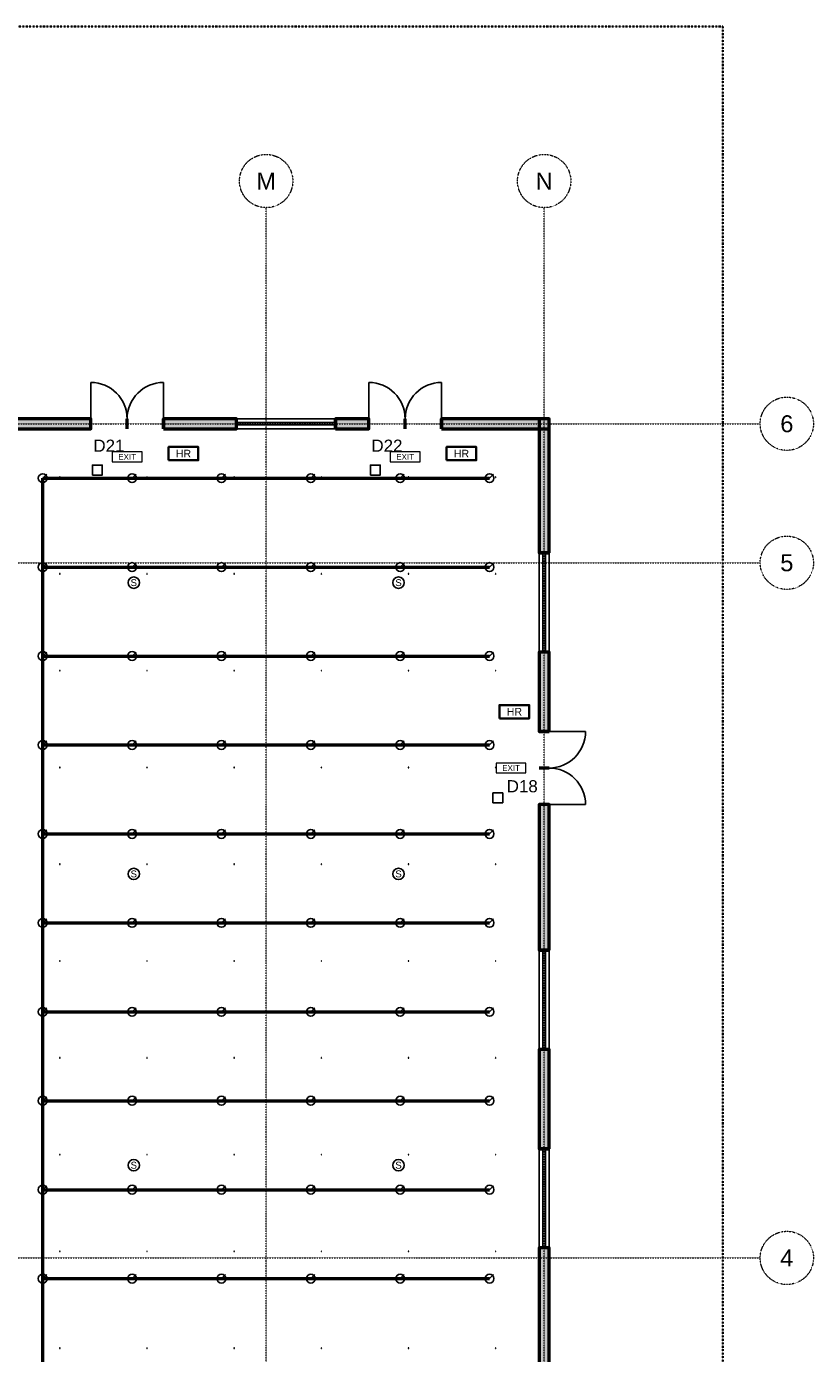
# Model space of a CAD drawing. Header units: inches. Extents: x -108 to 4832, y -12 to 3555.
# Tile 13 of 13: x 3896 to 4832, y 1965 to 3543. Entities that reach past the tile are written whole.
import ezdxf
from ezdxf.enums import TextEntityAlignment as Align

# ---------------------------------------------------------------- set-up
doc = ezdxf.new("R2010")
doc.units = ezdxf.units.IN
doc.header["$LTSCALE"] = 0.03937
doc.header["$MEASUREMENT"] = 0
doc.linetypes.add('CENTER', pattern=[5.08, 3.175, -0.635, 0.635, -0.635])
doc.linetypes.add('PHANTOM', pattern=[6.35, 3.175, -0.635, 0.635, -0.635, 0.635, -0.635])
for name, color, linetype, lineweight in [('A-ANNO-SYMB', 2, 'Continuous', 18), ('A-DOOR', 3, 'Continuous', 25), ('A-GLAZ', 4, 'Continuous', 25), ('A-WALL', 7, 'Continuous', 50), ('A-WALL-PATT', 8, 'Continuous', 9), ('C-PROP-LINE', 1, 'PHANTOM', 35), ('E-ANNO-TEXT', 52, 'Continuous', 18), ('E-FALM', 230, 'Continuous', 25), ('E-LITE-EMER', 40, 'Continuous', 18), ('FP-ANNO-TEXT', 14, 'Continuous', 18), ('FP-HOSE', 20, 'Continuous', 35), ('FP-SPRK-HEAD', 1, 'Continuous', 25), ('FP-SPRK-PIPE', 12, 'Continuous', 50), ('M-HVAC-SCD', 4, 'Continuous', 18), ('S-GRID', 1, 'CENTER', 13)]:
    doc.layers.add(name, color=color, linetype=linetype, lineweight=lineweight)
doc.styles.add('PK-ARIAL', font='arial.ttf')

msp = doc.modelspace()

# ---------------------------------------------------------------- hatches: boundary and pattern name
at = {"layer": 'A-WALL-PATT'}
for points in [[(3618.11024, 3064.96063), (3972.44094, 3064.96063), (3972.44094, 3076.77165), (3618.11024, 3076.77165)], [(4059.05512, 3064.96063), (4145.66929, 3064.96063), (4145.66929, 3076.77165), (4059.05512, 3076.77165)], [(4263.77953, 3064.96063), (4303.14961, 3064.96063), (4303.14961, 3076.77165), (4263.77953, 3076.77165)], [(4389.76378, 3064.96063), (4517.71654, 3064.96063), (4517.71654, 3076.77165), (4389.76378, 3076.77165)], [(4517.71654, 2917.32283), (4517.71654, 3076.77165), (4505.90551, 3076.77165), (4505.90551, 2917.32283)], [(4517.71654, 2704.72441), (4517.71654, 2799.2126), (4505.90551, 2799.2126), (4505.90551, 2704.72441)], [(4517.71654, 2444.88189), (4517.71654, 2618.11024), (4505.90551, 2618.11024), (4505.90551, 2444.88189)], [(4517.71654, 2208.66142), (4517.71654, 2326.77165), (4505.90551, 2326.77165), (4505.90551, 2208.66142)], [(4517.71654, 1885.82677), (4517.71654, 2090.55118), (4505.90551, 2090.55118), (4505.90551, 1885.82677)]]:
    msp.add_hatch(color=256, dxfattribs=at).paths.add_polyline_path(points)

# ---------------------------------------------------------------- linework, layer by layer
at = {"layer": 'A-DOOR'}
for p, q in [((3972.44094, 3076.77165), (3972.44094, 3120.07874)), ((4059.05512, 3076.77165), (4059.05512, 3120.07874)), ((4303.14961, 3076.77165), (4303.14961, 3120.07874)), ((4389.76378, 3076.77165), (4389.76378, 3120.07874)), ((4517.71654, 2704.72441), (4561.02362, 2704.72441)), ((4517.71654, 2618.11024), (4561.02362, 2618.11024))]:
    msp.add_line(p, q, dxfattribs=at)
for centre, start, end in [((3972.44094, 3076.77165), 0, 90), ((4059.05512, 3076.77165), 90, 180), ((4303.14961, 3076.77165), 0, 90), ((4389.76378, 3076.77165), 90, 180), ((4517.71654, 2704.72441), -90, 0), ((4517.71654, 2618.11024), 0, 90)]:
    msp.add_arc(centre, 43.30709, start, end, dxfattribs=at)
at = {"layer": 'A-GLAZ'}
for p, q in [((4145.66929, 3076.77165), (4263.77953, 3076.77165)), ((4145.66929, 3072.34252), (4263.77953, 3072.34252)), ((4145.66929, 3069.38976), (4263.77953, 3069.38976)), ((4145.66929, 3064.96063), (4263.77953, 3064.96063)), ((4505.90551, 2799.2126), (4505.90551, 2917.32283)), ((4510.33465, 2799.2126), (4510.33465, 2917.32283)), ((4513.2874, 2799.2126), (4513.2874, 2917.32283)), ((4517.71654, 2799.2126), (4517.71654, 2917.32283)), ((4505.90551, 2326.77165), (4505.90551, 2444.88189)), ((4510.33465, 2326.77165), (4510.33465, 2444.88189)), ((4513.2874, 2326.77165), (4513.2874, 2444.88189)), ((4517.71654, 2326.77165), (4517.71654, 2444.88189)), ((4505.90551, 2090.55118), (4505.90551, 2208.66142)), ((4510.33465, 2090.55118), (4510.33465, 2208.66142)), ((4513.2874, 2090.55118), (4513.2874, 2208.66142)), ((4517.71654, 2090.55118), (4517.71654, 2208.66142))]:
    msp.add_line(p, q, dxfattribs=at)
at = {"layer": 'A-WALL'}
for p, q in [((3972.44094, 3064.96063), (3972.44094, 3076.77165)), ((4015.74803, 3064.96063), (4015.74803, 3076.77165)), ((4015.74803, 3064.96063), (4015.74803, 3076.77165)), ((4059.05512, 3064.96063), (4059.05512, 3076.77165)), ((4145.66929, 3064.96063), (4145.66929, 3076.77165)), ((4263.77953, 3064.96063), (4263.77953, 3076.77165)), ((4303.14961, 3064.96063), (4303.14961, 3076.77165)), ((4346.45669, 3064.96063), (4346.45669, 3076.77165)), ((4346.45669, 3064.96063), (4346.45669, 3076.77165)), ((4389.76378, 3064.96063), (4389.76378, 3076.77165)), ((4517.71654, 2917.32283), (4505.90551, 2917.32283)), ((4517.71654, 2799.2126), (4505.90551, 2799.2126)), ((4517.71654, 2704.72441), (4505.90551, 2704.72441)), ((4517.71654, 2661.41732), (4505.90551, 2661.41732)), ((4517.71654, 2661.41732), (4505.90551, 2661.41732)), ((4517.71654, 2618.11024), (4505.90551, 2618.11024)), ((4517.71654, 2444.88189), (4505.90551, 2444.88189)), ((4517.71654, 2326.77165), (4505.90551, 2326.77165)), ((4517.71654, 2208.66142), (4505.90551, 2208.66142)), ((4517.71654, 2090.55118), (4505.90551, 2090.55118))]:
    msp.add_line(p, q, dxfattribs=at)
for points in [[(3618.11024, 3064.96063), (3972.44094, 3064.96063), (3972.44094, 3076.77165), (3618.11024, 3076.77165)], [(4059.05512, 3064.96063), (4145.66929, 3064.96063), (4145.66929, 3076.77165), (4059.05512, 3076.77165)], [(4263.77953, 3064.96063), (4303.14961, 3064.96063), (4303.14961, 3076.77165), (4263.77953, 3076.77165)], [(4389.76378, 3064.96063), (4517.71654, 3064.96063), (4517.71654, 3076.77165), (4389.76378, 3076.77165)], [(4517.71654, 2917.32283), (4517.71654, 3076.77165), (4505.90551, 3076.77165), (4505.90551, 2917.32283)], [(4517.71654, 2704.72441), (4517.71654, 2799.2126), (4505.90551, 2799.2126), (4505.90551, 2704.72441)], [(4517.71654, 2444.88189), (4517.71654, 2618.11024), (4505.90551, 2618.11024), (4505.90551, 2444.88189)], [(4517.71654, 2208.66142), (4517.71654, 2326.77165), (4505.90551, 2326.77165), (4505.90551, 2208.66142)], [(4517.71654, 1885.82677), (4517.71654, 2090.55118), (4505.90551, 2090.55118), (4505.90551, 1885.82677)]]:
    msp.add_lwpolyline(points, close=True, dxfattribs=at)
at = {"layer": 'C-PROP-LINE'}
msp.add_lwpolyline([(0, 0), (4724.40945, 0), (4724.40945, 3543.30709), (0, 3543.30709)], close=True, dxfattribs=at)
at = {"layer": 'E-FALM'}
for points in [[(3974.40945, 3009.84252), (3986.22047, 3009.84252), (3986.22047, 3021.65354), (3974.40945, 3021.65354)], [(4305.11811, 3009.84252), (4316.92913, 3009.84252), (4316.92913, 3021.65354), (4305.11811, 3021.65354)], [(4450.7874, 2620.07874), (4462.59843, 2620.07874), (4462.59843, 2631.88976), (4450.7874, 2631.88976)]]:
    msp.add_lwpolyline(points, close=True, dxfattribs=at)
for centre in [(4023.62205, 2881.88976), (4338.58268, 2881.88976), (4023.62205, 2535.43307), (4338.58268, 2535.43307), (4023.62205, 2188.97638), (4338.58268, 2188.97638)]:
    msp.add_circle(centre, 6.80315, dxfattribs=at)
at = {"layer": 'E-LITE-EMER'}
for points in [[(3998.0315, 3025.59055), (4033.46457, 3025.59055), (4033.46457, 3037.40157), (3998.0315, 3037.40157)], [(4328.74016, 3025.59055), (4364.17323, 3025.59055), (4364.17323, 3037.40157), (4328.74016, 3037.40157)], [(4454.72441, 2655.51181), (4490.15748, 2655.51181), (4490.15748, 2667.32283), (4454.72441, 2667.32283)]]:
    msp.add_lwpolyline(points, close=True, dxfattribs=at)
at = {"layer": 'FP-HOSE'}
for points in [[(4064.96063, 3027.55906), (4100.3937, 3027.55906), (4100.3937, 3043.30709), (4064.96063, 3043.30709)], [(4395.66929, 3027.55906), (4431.10236, 3027.55906), (4431.10236, 3043.30709), (4395.66929, 3043.30709)], [(4458.66142, 2720.47244), (4494.09449, 2720.47244), (4494.09449, 2736.22047), (4458.66142, 2736.22047)]]:
    msp.add_lwpolyline(points, close=True, dxfattribs=at)
at = {"layer": 'FP-SPRK-HEAD'}
for p, q in [((3915.35433, 3006.16227), (3920.11654, 3010.92448)), ((4021.65354, 3006.16227), (4026.41575, 3010.92448)), ((4127.95276, 3006.16227), (4132.71496, 3010.92448)), ((4234.25197, 3006.16227), (4239.01417, 3010.92448)), ((4340.55118, 3006.16227), (4345.31339, 3010.92448)), ((4446.85039, 3006.16227), (4451.6126, 3010.92448)), ((3915.35433, 2900.37658), (3920.11654, 2905.13879)), ((4021.65354, 2900.37658), (4026.41575, 2905.13879)), ((4127.95276, 2900.37658), (4132.71496, 2905.13879)), ((4234.25197, 2900.37658), (4239.01417, 2905.13879)), ((4340.55118, 2900.37658), (4345.31339, 2905.13879)), ((4446.85039, 2900.37658), (4451.6126, 2905.13879)), ((3915.35433, 2794.59089), (3920.11654, 2799.3531)), ((4021.65354, 2794.59089), (4026.41575, 2799.3531)), ((4127.95276, 2794.59089), (4132.71496, 2799.3531)), ((4234.25197, 2794.59089), (4239.01417, 2799.3531)), ((4340.55118, 2794.59089), (4345.31339, 2799.3531)), ((4446.85039, 2794.59089), (4451.6126, 2799.3531)), ((3915.35433, 2688.8052), (3920.11654, 2693.56741)), ((4021.65354, 2688.8052), (4026.41575, 2693.56741)), ((4127.95276, 2688.8052), (4132.71496, 2693.56741)), ((4234.25197, 2688.8052), (4239.01417, 2693.56741)), ((4340.55118, 2688.8052), (4345.31339, 2693.56741)), ((4446.85039, 2688.8052), (4451.6126, 2693.56741)), ((3915.35433, 2583.01951), (3920.11654, 2587.78172)), ((4021.65354, 2583.01951), (4026.41575, 2587.78172)), ((4127.95276, 2583.01951), (4132.71496, 2587.78172)), ((4234.25197, 2583.01951), (4239.01417, 2587.78172)), ((4340.55118, 2583.01951), (4345.31339, 2587.78172)), ((4446.85039, 2583.01951), (4451.6126, 2587.78172)), ((3915.35433, 2477.23382), (3920.11654, 2481.99603)), ((4021.65354, 2477.23382), (4026.41575, 2481.99603)), ((4127.95276, 2477.23382), (4132.71496, 2481.99603)), ((4234.25197, 2477.23382), (4239.01417, 2481.99603)), ((4340.55118, 2477.23382), (4345.31339, 2481.99603)), ((4446.85039, 2477.23382), (4451.6126, 2481.99603)), ((3915.35433, 2371.44813), (3920.11654, 2376.21034)), ((4021.65354, 2371.44813), (4026.41575, 2376.21034)), ((4127.95276, 2371.44813), (4132.71496, 2376.21034)), ((4234.25197, 2371.44813), (4239.01417, 2376.21034)), ((4340.55118, 2371.44813), (4345.31339, 2376.21034)), ((4446.85039, 2371.44813), (4451.6126, 2376.21034)), ((3915.35433, 2265.66244), (3920.11654, 2270.42465)), ((4021.65354, 2265.66244), (4026.41575, 2270.42465)), ((4127.95276, 2265.66244), (4132.71496, 2270.42465)), ((4234.25197, 2265.66244), (4239.01417, 2270.42465)), ((4340.55118, 2265.66244), (4345.31339, 2270.42465)), ((4446.85039, 2265.66244), (4451.6126, 2270.42465)), ((3915.35433, 2159.87675), (3920.11654, 2164.63896)), ((4021.65354, 2159.87675), (4026.41575, 2164.63896)), ((4127.95276, 2159.87675), (4132.71496, 2164.63896)), ((4234.25197, 2159.87675), (4239.01417, 2164.63896)), ((4340.55118, 2159.87675), (4345.31339, 2164.63896)), ((4446.85039, 2159.87675), (4451.6126, 2164.63896)), ((3915.35433, 2054.09106), (3920.11654, 2058.85327)), ((4021.65354, 2054.09106), (4026.41575, 2058.85327)), ((4127.95276, 2054.09106), (4132.71496, 2058.85327)), ((4234.25197, 2054.09106), (4239.01417, 2058.85327)), ((4340.55118, 2054.09106), (4345.31339, 2058.85327)), ((4446.85039, 2054.09106), (4451.6126, 2058.85327))]:
    msp.add_line(p, q, dxfattribs=at)
for centre in [(3915.35433, 3006.16227), (4021.65354, 3006.16227), (4127.95276, 3006.16227), (4234.25197, 3006.16227), (4340.55118, 3006.16227), (4446.85039, 3006.16227), (3915.35433, 2900.37658), (4021.65354, 2900.37658), (4127.95276, 2900.37658), (4234.25197, 2900.37658), (4340.55118, 2900.37658), (4446.85039, 2900.37658), (3915.35433, 2794.59089), (4021.65354, 2794.59089), (4127.95276, 2794.59089), (4234.25197, 2794.59089), (4340.55118, 2794.59089), (4446.85039, 2794.59089), (3915.35433, 2688.8052), (4021.65354, 2688.8052), (4127.95276, 2688.8052), (4234.25197, 2688.8052), (4340.55118, 2688.8052), (4446.85039, 2688.8052), (3915.35433, 2583.01951), (4021.65354, 2583.01951), (4127.95276, 2583.01951), (4234.25197, 2583.01951), (4340.55118, 2583.01951), (4446.85039, 2583.01951), (3915.35433, 2477.23382), (4021.65354, 2477.23382), (4127.95276, 2477.23382), (4234.25197, 2477.23382), (4340.55118, 2477.23382), (4446.85039, 2477.23382), (3915.35433, 2371.44813), (4021.65354, 2371.44813), (4127.95276, 2371.44813), (4234.25197, 2371.44813), (4340.55118, 2371.44813), (4446.85039, 2371.44813), (3915.35433, 2265.66244), (4021.65354, 2265.66244), (4127.95276, 2265.66244), (4234.25197, 2265.66244), (4340.55118, 2265.66244), (4446.85039, 2265.66244), (3915.35433, 2159.87675), (4021.65354, 2159.87675), (4127.95276, 2159.87675), (4234.25197, 2159.87675), (4340.55118, 2159.87675), (4446.85039, 2159.87675), (3915.35433, 2054.09106), (4021.65354, 2054.09106), (4127.95276, 2054.09106), (4234.25197, 2054.09106), (4340.55118, 2054.09106), (4446.85039, 2054.09106)]:
    msp.add_circle(centre, 5.29134, dxfattribs=at)
at = {"layer": 'FP-SPRK-PIPE'}
for p, q in [((3915.35433, 3006.16227), (4021.65354, 3006.16227)), ((3915.35433, 2900.37658), (3915.35433, 3006.16227)), ((4021.65354, 3006.16227), (4127.95276, 3006.16227)), ((4127.95276, 3006.16227), (4234.25197, 3006.16227)), ((4234.25197, 3006.16227), (4340.55118, 3006.16227)), ((4340.55118, 3006.16227), (4446.85039, 3006.16227)), ((3915.35433, 2900.37658), (4021.65354, 2900.37658)), ((3915.35433, 2794.59089), (3915.35433, 2900.37658)), ((4021.65354, 2900.37658), (4127.95276, 2900.37658)), ((4127.95276, 2900.37658), (4234.25197, 2900.37658)), ((4234.25197, 2900.37658), (4340.55118, 2900.37658)), ((4340.55118, 2900.37658), (4446.85039, 2900.37658)), ((3915.35433, 2794.59089), (4021.65354, 2794.59089)), ((3915.35433, 2688.8052), (3915.35433, 2794.59089)), ((4021.65354, 2794.59089), (4127.95276, 2794.59089)), ((4127.95276, 2794.59089), (4234.25197, 2794.59089)), ((4234.25197, 2794.59089), (4340.55118, 2794.59089)), ((4340.55118, 2794.59089), (4446.85039, 2794.59089)), ((3915.35433, 2688.8052), (4021.65354, 2688.8052)), ((3915.35433, 2583.01951), (3915.35433, 2688.8052)), ((4021.65354, 2688.8052), (4127.95276, 2688.8052)), ((4127.95276, 2688.8052), (4234.25197, 2688.8052)), ((4234.25197, 2688.8052), (4340.55118, 2688.8052)), ((4340.55118, 2688.8052), (4446.85039, 2688.8052)), ((3915.35433, 2583.01951), (4021.65354, 2583.01951)), ((3915.35433, 2477.23382), (3915.35433, 2583.01951)), ((4021.65354, 2583.01951), (4127.95276, 2583.01951)), ((4127.95276, 2583.01951), (4234.25197, 2583.01951)), ((4234.25197, 2583.01951), (4340.55118, 2583.01951)), ((4340.55118, 2583.01951), (4446.85039, 2583.01951)), ((3915.35433, 2477.23382), (4021.65354, 2477.23382)), ((3915.35433, 2371.44813), (3915.35433, 2477.23382)), ((4021.65354, 2477.23382), (4127.95276, 2477.23382)), ((4127.95276, 2477.23382), (4234.25197, 2477.23382)), ((4234.25197, 2477.23382), (4340.55118, 2477.23382)), ((4340.55118, 2477.23382), (4446.85039, 2477.23382)), ((3915.35433, 2371.44813), (4021.65354, 2371.44813)), ((3915.35433, 2265.66244), (3915.35433, 2371.44813)), ((4021.65354, 2371.44813), (4127.95276, 2371.44813)), ((4127.95276, 2371.44813), (4234.25197, 2371.44813)), ((4234.25197, 2371.44813), (4340.55118, 2371.44813)), ((4340.55118, 2371.44813), (4446.85039, 2371.44813)), ((3915.35433, 2265.66244), (4021.65354, 2265.66244)), ((3915.35433, 2159.87675), (3915.35433, 2265.66244)), ((4021.65354, 2265.66244), (4127.95276, 2265.66244)), ((4127.95276, 2265.66244), (4234.25197, 2265.66244)), ((4234.25197, 2265.66244), (4340.55118, 2265.66244)), ((4340.55118, 2265.66244), (4446.85039, 2265.66244)), ((3915.35433, 2159.87675), (4021.65354, 2159.87675)), ((3915.35433, 2054.09106), (3915.35433, 2159.87675)), ((4021.65354, 2159.87675), (4127.95276, 2159.87675)), ((4127.95276, 2159.87675), (4234.25197, 2159.87675)), ((4234.25197, 2159.87675), (4340.55118, 2159.87675)), ((4340.55118, 2159.87675), (4446.85039, 2159.87675)), ((3915.35433, 2054.09106), (4021.65354, 2054.09106)), ((3915.35433, 1948.30537), (3915.35433, 2054.09106)), ((4021.65354, 2054.09106), (4127.95276, 2054.09106)), ((4127.95276, 2054.09106), (4234.25197, 2054.09106)), ((4234.25197, 2054.09106), (4340.55118, 2054.09106)), ((4340.55118, 2054.09106), (4446.85039, 2054.09106))]:
    msp.add_line(p, q, dxfattribs=at)
at = {"layer": 'M-HVAC-SCD'}
for p, q in [((3935.39794, 3007.10772), (3935.99314, 3007.70292)), ((3935.39794, 3007.70292), (3935.99314, 3007.10772)), ((4039.07248, 3007.10772), (4039.66768, 3007.70292)), ((4039.07248, 3007.70292), (4039.66768, 3007.10772)), ((4142.74702, 3007.10772), (4143.34222, 3007.70292)), ((4142.74702, 3007.70292), (4143.34222, 3007.10772)), ((4246.42156, 3007.10772), (4247.01676, 3007.70292)), ((4246.42156, 3007.70292), (4247.01676, 3007.10772)), ((4350.0961, 3007.10772), (4350.6913, 3007.70292)), ((4350.0961, 3007.70292), (4350.6913, 3007.10772)), ((4453.77064, 3007.10772), (4454.36584, 3007.70292)), ((4453.77064, 3007.70292), (4454.36584, 3007.10772)), ((3935.39794, 2891.99711), (3935.99314, 2892.59231)), ((3935.39794, 2892.59231), (3935.99314, 2891.99711)), ((4039.07248, 2891.99711), (4039.66768, 2892.59231)), ((4039.07248, 2892.59231), (4039.66768, 2891.99711)), ((4142.74702, 2891.99711), (4143.34222, 2892.59231)), ((4142.74702, 2892.59231), (4143.34222, 2891.99711)), ((4246.42156, 2891.99711), (4247.01676, 2892.59231)), ((4246.42156, 2892.59231), (4247.01676, 2891.99711)), ((4350.0961, 2891.99711), (4350.6913, 2892.59231)), ((4350.0961, 2892.59231), (4350.6913, 2891.99711)), ((4453.77064, 2891.99711), (4454.36584, 2892.59231)), ((4453.77064, 2892.59231), (4454.36584, 2891.99711)), ((3935.39794, 2776.8865), (3935.99314, 2777.4817)), ((3935.39794, 2777.4817), (3935.99314, 2776.8865)), ((4039.07248, 2776.8865), (4039.66768, 2777.4817)), ((4039.07248, 2777.4817), (4039.66768, 2776.8865)), ((4142.74702, 2776.8865), (4143.34222, 2777.4817)), ((4142.74702, 2777.4817), (4143.34222, 2776.8865)), ((4246.42156, 2776.8865), (4247.01676, 2777.4817)), ((4246.42156, 2777.4817), (4247.01676, 2776.8865)), ((4350.0961, 2776.8865), (4350.6913, 2777.4817)), ((4350.0961, 2777.4817), (4350.6913, 2776.8865)), ((4453.77064, 2776.8865), (4454.36584, 2777.4817)), ((4453.77064, 2777.4817), (4454.36584, 2776.8865)), ((3935.39794, 2661.77589), (3935.99314, 2662.37109)), ((3935.39794, 2662.37109), (3935.99314, 2661.77589)), ((4039.07248, 2661.77589), (4039.66768, 2662.37109)), ((4039.07248, 2662.37109), (4039.66768, 2661.77589)), ((4142.74702, 2661.77589), (4143.34222, 2662.37109)), ((4142.74702, 2662.37109), (4143.34222, 2661.77589)), ((4246.42156, 2661.77589), (4247.01676, 2662.37109)), ((4246.42156, 2662.37109), (4247.01676, 2661.77589)), ((4350.0961, 2661.77589), (4350.6913, 2662.37109)), ((4350.0961, 2662.37109), (4350.6913, 2661.77589)), ((4453.77064, 2661.77589), (4454.36584, 2662.37109)), ((4453.77064, 2662.37109), (4454.36584, 2661.77589)), ((3935.39794, 2546.66528), (3935.99314, 2547.26048)), ((3935.39794, 2547.26048), (3935.99314, 2546.66528)), ((4039.07248, 2546.66528), (4039.66768, 2547.26048)), ((4039.07248, 2547.26048), (4039.66768, 2546.66528)), ((4142.74702, 2546.66528), (4143.34222, 2547.26048)), ((4142.74702, 2547.26048), (4143.34222, 2546.66528)), ((4246.42156, 2546.66528), (4247.01676, 2547.26048)), ((4246.42156, 2547.26048), (4247.01676, 2546.66528)), ((4350.0961, 2546.66528), (4350.6913, 2547.26048)), ((4350.0961, 2547.26048), (4350.6913, 2546.66528)), ((4453.77064, 2546.66528), (4454.36584, 2547.26048)), ((4453.77064, 2547.26048), (4454.36584, 2546.66528)), ((3935.39794, 2431.55467), (3935.99314, 2432.14987)), ((3935.39794, 2432.14987), (3935.99314, 2431.55467)), ((4039.07248, 2431.55467), (4039.66768, 2432.14987)), ((4039.07248, 2432.14987), (4039.66768, 2431.55467)), ((4142.74702, 2431.55467), (4143.34222, 2432.14987)), ((4142.74702, 2432.14987), (4143.34222, 2431.55467)), ((4246.42156, 2431.55467), (4247.01676, 2432.14987)), ((4246.42156, 2432.14987), (4247.01676, 2431.55467)), ((4350.0961, 2431.55467), (4350.6913, 2432.14987)), ((4350.0961, 2432.14987), (4350.6913, 2431.55467)), ((4453.77064, 2431.55467), (4454.36584, 2432.14987)), ((4453.77064, 2432.14987), (4454.36584, 2431.55467)), ((3935.39794, 2316.44406), (3935.99314, 2317.03926)), ((3935.39794, 2317.03926), (3935.99314, 2316.44406)), ((4039.07248, 2316.44406), (4039.66768, 2317.03926)), ((4039.07248, 2317.03926), (4039.66768, 2316.44406)), ((4142.74702, 2316.44406), (4143.34222, 2317.03926)), ((4142.74702, 2317.03926), (4143.34222, 2316.44406)), ((4246.42156, 2316.44406), (4247.01676, 2317.03926)), ((4246.42156, 2317.03926), (4247.01676, 2316.44406)), ((4350.0961, 2316.44406), (4350.6913, 2317.03926)), ((4350.0961, 2317.03926), (4350.6913, 2316.44406)), ((4453.77064, 2316.44406), (4454.36584, 2317.03926)), ((4453.77064, 2317.03926), (4454.36584, 2316.44406)), ((3935.39794, 2201.33345), (3935.99314, 2201.92865)), ((3935.39794, 2201.92865), (3935.99314, 2201.33345)), ((4039.07248, 2201.33345), (4039.66768, 2201.92865)), ((4039.07248, 2201.92865), (4039.66768, 2201.33345)), ((4142.74702, 2201.33345), (4143.34222, 2201.92865)), ((4142.74702, 2201.92865), (4143.34222, 2201.33345)), ((4246.42156, 2201.33345), (4247.01676, 2201.92865)), ((4246.42156, 2201.92865), (4247.01676, 2201.33345)), ((4350.0961, 2201.33345), (4350.6913, 2201.92865)), ((4350.0961, 2201.92865), (4350.6913, 2201.33345)), ((4453.77064, 2201.33345), (4454.36584, 2201.92865)), ((4453.77064, 2201.92865), (4454.36584, 2201.33345)), ((3935.39794, 2086.22283), (3935.99314, 2086.81804)), ((3935.39794, 2086.81804), (3935.99314, 2086.22283)), ((4039.07248, 2086.22283), (4039.66768, 2086.81804)), ((4039.07248, 2086.81804), (4039.66768, 2086.22283)), ((4142.74702, 2086.22283), (4143.34222, 2086.81804)), ((4142.74702, 2086.81804), (4143.34222, 2086.22283)), ((4246.42156, 2086.22283), (4247.01676, 2086.81804)), ((4246.42156, 2086.81804), (4247.01676, 2086.22283)), ((4350.0961, 2086.22283), (4350.6913, 2086.81804)), ((4350.0961, 2086.81804), (4350.6913, 2086.22283)), ((4453.77064, 2086.22283), (4454.36584, 2086.81804)), ((4453.77064, 2086.81804), (4454.36584, 2086.22283)), ((3935.39794, 1971.11222), (3935.99314, 1971.70742)), ((3935.39794, 1971.70742), (3935.99314, 1971.11222)), ((4039.07248, 1971.11222), (4039.66768, 1971.70742)), ((4039.07248, 1971.70742), (4039.66768, 1971.11222)), ((4142.74702, 1971.11222), (4143.34222, 1971.70742)), ((4142.74702, 1971.70742), (4143.34222, 1971.11222)), ((4246.42156, 1971.11222), (4247.01676, 1971.70742)), ((4246.42156, 1971.70742), (4247.01676, 1971.11222)), ((4350.0961, 1971.11222), (4350.6913, 1971.70742)), ((4350.0961, 1971.70742), (4350.6913, 1971.11222)), ((4453.77064, 1971.11222), (4454.36584, 1971.70742)), ((4453.77064, 1971.70742), (4454.36584, 1971.11222))]:
    msp.add_line(p, q, dxfattribs=at)
for points in [[(3935.39794, 3007.10772), (3935.99314, 3007.10772), (3935.99314, 3007.70292), (3935.39794, 3007.70292)], [(4039.07248, 3007.10772), (4039.66768, 3007.10772), (4039.66768, 3007.70292), (4039.07248, 3007.70292)], [(4142.74702, 3007.10772), (4143.34222, 3007.10772), (4143.34222, 3007.70292), (4142.74702, 3007.70292)], [(4246.42156, 3007.10772), (4247.01676, 3007.10772), (4247.01676, 3007.70292), (4246.42156, 3007.70292)], [(4350.0961, 3007.10772), (4350.6913, 3007.10772), (4350.6913, 3007.70292), (4350.0961, 3007.70292)], [(4453.77064, 3007.10772), (4454.36584, 3007.10772), (4454.36584, 3007.70292), (4453.77064, 3007.70292)], [(3935.39794, 2891.99711), (3935.99314, 2891.99711), (3935.99314, 2892.59231), (3935.39794, 2892.59231)], [(4039.07248, 2891.99711), (4039.66768, 2891.99711), (4039.66768, 2892.59231), (4039.07248, 2892.59231)], [(4142.74702, 2891.99711), (4143.34222, 2891.99711), (4143.34222, 2892.59231), (4142.74702, 2892.59231)], [(4246.42156, 2891.99711), (4247.01676, 2891.99711), (4247.01676, 2892.59231), (4246.42156, 2892.59231)], [(4350.0961, 2891.99711), (4350.6913, 2891.99711), (4350.6913, 2892.59231), (4350.0961, 2892.59231)], [(4453.77064, 2891.99711), (4454.36584, 2891.99711), (4454.36584, 2892.59231), (4453.77064, 2892.59231)], [(3935.39794, 2776.8865), (3935.99314, 2776.8865), (3935.99314, 2777.4817), (3935.39794, 2777.4817)], [(4039.07248, 2776.8865), (4039.66768, 2776.8865), (4039.66768, 2777.4817), (4039.07248, 2777.4817)], [(4142.74702, 2776.8865), (4143.34222, 2776.8865), (4143.34222, 2777.4817), (4142.74702, 2777.4817)], [(4246.42156, 2776.8865), (4247.01676, 2776.8865), (4247.01676, 2777.4817), (4246.42156, 2777.4817)], [(4350.0961, 2776.8865), (4350.6913, 2776.8865), (4350.6913, 2777.4817), (4350.0961, 2777.4817)], [(4453.77064, 2776.8865), (4454.36584, 2776.8865), (4454.36584, 2777.4817), (4453.77064, 2777.4817)], [(3935.39794, 2661.77589), (3935.99314, 2661.77589), (3935.99314, 2662.37109), (3935.39794, 2662.37109)], [(4039.07248, 2661.77589), (4039.66768, 2661.77589), (4039.66768, 2662.37109), (4039.07248, 2662.37109)], [(4142.74702, 2661.77589), (4143.34222, 2661.77589), (4143.34222, 2662.37109), (4142.74702, 2662.37109)], [(4246.42156, 2661.77589), (4247.01676, 2661.77589), (4247.01676, 2662.37109), (4246.42156, 2662.37109)], [(4350.0961, 2661.77589), (4350.6913, 2661.77589), (4350.6913, 2662.37109), (4350.0961, 2662.37109)], [(4453.77064, 2661.77589), (4454.36584, 2661.77589), (4454.36584, 2662.37109), (4453.77064, 2662.37109)], [(3935.39794, 2546.66528), (3935.99314, 2546.66528), (3935.99314, 2547.26048), (3935.39794, 2547.26048)], [(4039.07248, 2546.66528), (4039.66768, 2546.66528), (4039.66768, 2547.26048), (4039.07248, 2547.26048)], [(4142.74702, 2546.66528), (4143.34222, 2546.66528), (4143.34222, 2547.26048), (4142.74702, 2547.26048)], [(4246.42156, 2546.66528), (4247.01676, 2546.66528), (4247.01676, 2547.26048), (4246.42156, 2547.26048)], [(4350.0961, 2546.66528), (4350.6913, 2546.66528), (4350.6913, 2547.26048), (4350.0961, 2547.26048)], [(4453.77064, 2546.66528), (4454.36584, 2546.66528), (4454.36584, 2547.26048), (4453.77064, 2547.26048)], [(3935.39794, 2431.55467), (3935.99314, 2431.55467), (3935.99314, 2432.14987), (3935.39794, 2432.14987)], [(4039.07248, 2431.55467), (4039.66768, 2431.55467), (4039.66768, 2432.14987), (4039.07248, 2432.14987)], [(4142.74702, 2431.55467), (4143.34222, 2431.55467), (4143.34222, 2432.14987), (4142.74702, 2432.14987)], [(4246.42156, 2431.55467), (4247.01676, 2431.55467), (4247.01676, 2432.14987), (4246.42156, 2432.14987)], [(4350.0961, 2431.55467), (4350.6913, 2431.55467), (4350.6913, 2432.14987), (4350.0961, 2432.14987)], [(4453.77064, 2431.55467), (4454.36584, 2431.55467), (4454.36584, 2432.14987), (4453.77064, 2432.14987)], [(3935.39794, 2316.44406), (3935.99314, 2316.44406), (3935.99314, 2317.03926), (3935.39794, 2317.03926)], [(4039.07248, 2316.44406), (4039.66768, 2316.44406), (4039.66768, 2317.03926), (4039.07248, 2317.03926)], [(4142.74702, 2316.44406), (4143.34222, 2316.44406), (4143.34222, 2317.03926), (4142.74702, 2317.03926)], [(4246.42156, 2316.44406), (4247.01676, 2316.44406), (4247.01676, 2317.03926), (4246.42156, 2317.03926)], [(4350.0961, 2316.44406), (4350.6913, 2316.44406), (4350.6913, 2317.03926), (4350.0961, 2317.03926)], [(4453.77064, 2316.44406), (4454.36584, 2316.44406), (4454.36584, 2317.03926), (4453.77064, 2317.03926)], [(3935.39794, 2201.33345), (3935.99314, 2201.33345), (3935.99314, 2201.92865), (3935.39794, 2201.92865)], [(4039.07248, 2201.33345), (4039.66768, 2201.33345), (4039.66768, 2201.92865), (4039.07248, 2201.92865)], [(4142.74702, 2201.33345), (4143.34222, 2201.33345), (4143.34222, 2201.92865), (4142.74702, 2201.92865)], [(4246.42156, 2201.33345), (4247.01676, 2201.33345), (4247.01676, 2201.92865), (4246.42156, 2201.92865)], [(4350.0961, 2201.33345), (4350.6913, 2201.33345), (4350.6913, 2201.92865), (4350.0961, 2201.92865)], [(4453.77064, 2201.33345), (4454.36584, 2201.33345), (4454.36584, 2201.92865), (4453.77064, 2201.92865)], [(3935.39794, 2086.22283), (3935.99314, 2086.22283), (3935.99314, 2086.81804), (3935.39794, 2086.81804)], [(4039.07248, 2086.22283), (4039.66768, 2086.22283), (4039.66768, 2086.81804), (4039.07248, 2086.81804)], [(4142.74702, 2086.22283), (4143.34222, 2086.22283), (4143.34222, 2086.81804), (4142.74702, 2086.81804)], [(4246.42156, 2086.22283), (4247.01676, 2086.22283), (4247.01676, 2086.81804), (4246.42156, 2086.81804)], [(4350.0961, 2086.22283), (4350.6913, 2086.22283), (4350.6913, 2086.81804), (4350.0961, 2086.81804)], [(4453.77064, 2086.22283), (4454.36584, 2086.22283), (4454.36584, 2086.81804), (4453.77064, 2086.81804)], [(3935.39794, 1971.11222), (3935.99314, 1971.11222), (3935.99314, 1971.70742), (3935.39794, 1971.70742)], [(4039.07248, 1971.11222), (4039.66768, 1971.11222), (4039.66768, 1971.70742), (4039.07248, 1971.70742)], [(4142.74702, 1971.11222), (4143.34222, 1971.11222), (4143.34222, 1971.70742), (4142.74702, 1971.70742)], [(4246.42156, 1971.11222), (4247.01676, 1971.11222), (4247.01676, 1971.70742), (4246.42156, 1971.70742)], [(4350.0961, 1971.11222), (4350.6913, 1971.11222), (4350.6913, 1971.70742), (4350.0961, 1971.70742)], [(4453.77064, 1971.11222), (4454.36584, 1971.11222), (4454.36584, 1971.70742), (4453.77064, 1971.70742)]]:
    msp.add_lwpolyline(points, close=True, dxfattribs=at)
at = {"layer": 'S-GRID'}
for p, q in [((4181.10236, 357.16535), (4181.10236, 3327.87402)), ((4511.81102, 357.16535), (4511.81102, 3327.87402)), ((-44.40945, 3070.86614), (4768.8189, 3070.86614)), ((-44.40945, 2905.51181), (4768.8189, 2905.51181)), ((-44.40945, 2078.74016), (4768.8189, 2078.74016))]:
    msp.add_line(p, q, dxfattribs=at)
for centre in [(4181.10236, 3359.55402), (4511.81102, 3359.55402), (4800.4989, 3070.86614), (4800.4989, 2905.51181), (4800.4989, 2078.74016)]:
    msp.add_circle(centre, 31.68, dxfattribs=at)

# ---------------------------------------------------------------- texts
at = {"layer": 'A-ANNO-SYMB', "style": 'PK-ARIAL'}
for s, p in [('D21', (3994.09449, 3044.80063)), ('D22', (4324.80315, 3044.80063)), ('D18', (4485.74551, 2639.76378))]:
    msp.add_text(s, height=14.4, dxfattribs=at).set_placement(p, align=Align.MIDDLE_CENTER)
at = {"layer": 'E-ANNO-TEXT', "style": 'PK-ARIAL'}
for p in [(4015.74803, 3031.49606), (4346.45669, 3031.49606), (4472.44094, 2661.41732)]:
    msp.add_text('EXIT', height=6.80315, dxfattribs=at).set_placement(p, align=Align.MIDDLE_CENTER)
at = {"layer": 'E-FALM', "style": 'PK-ARIAL'}
for p in [(4023.62205, 2881.88976), (4338.58268, 2881.88976), (4023.62205, 2535.43307), (4338.58268, 2535.43307), (4023.62205, 2188.97638), (4338.58268, 2188.97638)]:
    msp.add_text('S', height=8.16378, dxfattribs=at).set_placement(p, align=Align.MIDDLE_CENTER)
at = {"layer": 'FP-ANNO-TEXT', "style": 'PK-ARIAL'}
for p in [(4082.67717, 3035.43307), (4413.38583, 3035.43307), (4476.37795, 2728.34646)]:
    msp.add_text('HR', height=9.070866, dxfattribs=at).set_placement(p, align=Align.MIDDLE_CENTER)
at = {"layer": 'S-GRID', "style": 'PK-ARIAL'}
for s, p in [('M', (4181.10236, 3359.55402)), ('N', (4511.81102, 3359.55402)), ('6', (4800.4989, 3070.86614)), ('5', (4800.4989, 2905.51181)), ('4', (4800.4989, 2078.74016))]:
    msp.add_text(s, height=20.16, dxfattribs=at).set_placement(p, align=Align.MIDDLE_CENTER)

doc.saveas('drawing.dxf')
